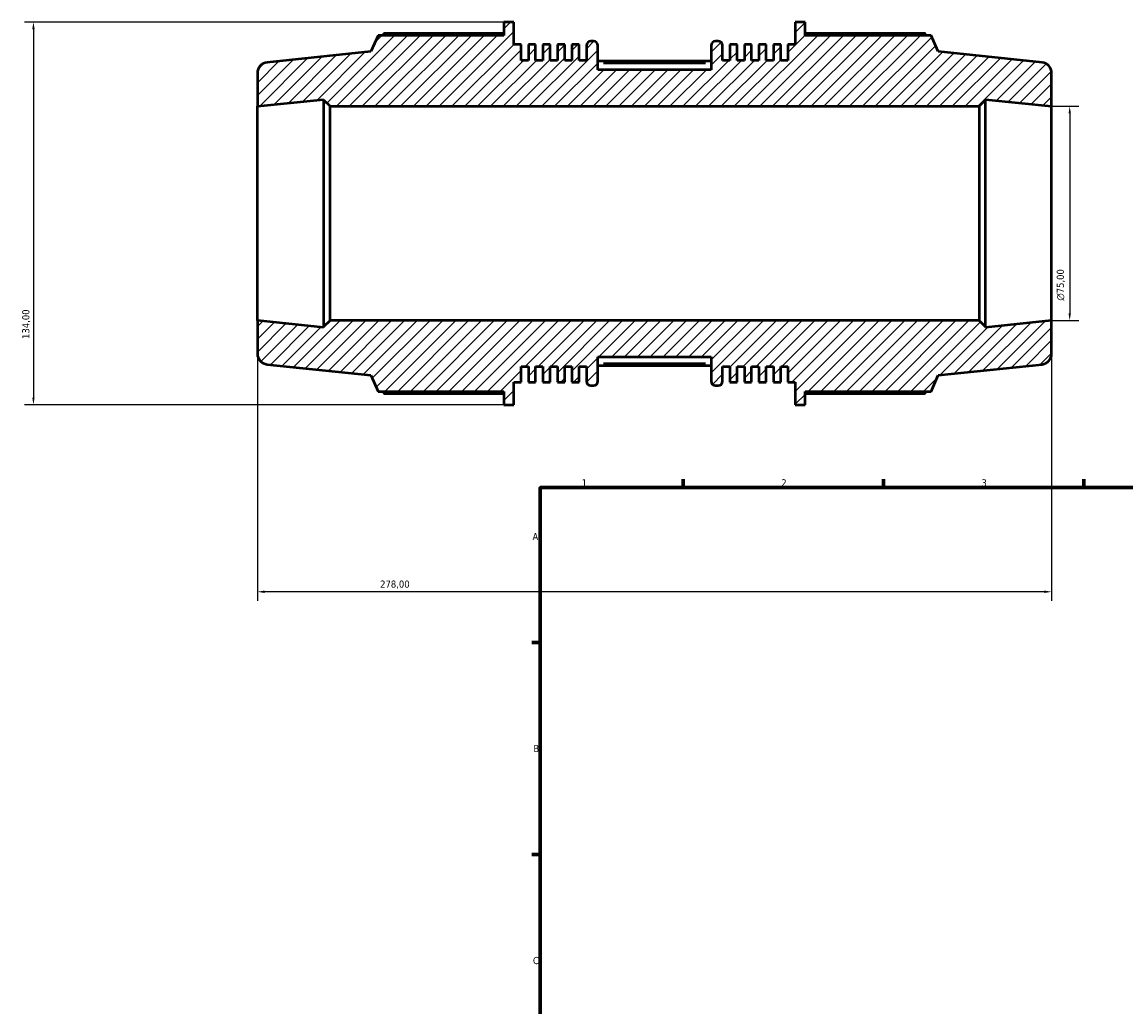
# Model space of a CAD drawing. Header units: millimetres. Extents: x -161 to 1381, y -63 to 966.
# Tile 2 of 8: x -161 to 225, y 392 to 737. Entities that reach past the tile are written whole.
import ezdxf

# ---------------------------------------------------------------- set-up
doc = ezdxf.new("R2010")
doc.units = ezdxf.units.MM
for name, color, linetype, lineweight in [('Border (ISO)', 7, 'Continuous', 70), ('Dimension (ISO)', 7, 'Continuous', 25), ('Hatch (ISO)', 7, 'Continuous', 18), ('Visible (ISO)', 7, 'Continuous', 50), ('Visible Narrow (ISO)', 7, 'Continuous', 35)]:
    doc.layers.add(name, color=color, linetype=linetype, lineweight=lineweight)
doc.styles.add('Note Text (ISO)', font='tahoma.ttf')
doc.dimstyles.new('Default (ISO)', dxfattribs={"dimtxt": 2.5, "dimasz": 2.5, "dimexe": 3.175, "dimexo": 0, "dimgap": 0.762, "dimtad": 1, "dimrnd": 1e-08, "dimzin": 0, "dimtxsty": 'Note Text (ISO)', "dimcen": 0.09, "dimdle": 10, "dimclrd": 256, "dimclre": 256, "dimclrt": 256, "dimazin": 0, "dimtfac": 1.40208, "dimtmove": 0, "dimatfit": 3, "dimfxl": 1, "dimtolj": 1, "dimtzin": 0, "dimlwd": -1, "dimlwe": -1, "dimarcsym": 0})

# ---------------------------------------------------------------- blocks, each defined once
blk = doc.blocks.new('Borders Default Border')
at = {"layer": 'Border (ISO)'}
for p, q in [((70.08, 574), (70.08, 576.9)), ((140.17, 574), (140.17, 576.9)), ((210.25, 574), (210.25, 576.9)), ((20, 519.75), (17.1, 519.75)), ((20, 445.5), (17.1, 445.5))]:
    blk.add_line(p, q, dxfattribs=at)
at = {"layer": 'Border (ISO)', "flags": 128}
blk.add_lwpolyline([(20, 20), (20, 574), (821, 574), (821, 20), (20, 20)], dxfattribs=at)
at = {"layer": 'Border (ISO)', "color": 232, "true_color": 0xca0064, "char_height": 2.5, "attachment_point": 7, "style": 'Note Text (ISO)'}
for s, insert in [('1', (34.48, 574.4)), ('2', (104.37, 574.4)), ('3', (174.43, 574.35)), ('A', (17.29, 555.62)), ('B', (17.59, 481.38)), ('C', (17.43, 407.08))]:
    blk.add_mtext(s, dxfattribs=dict(at, insert=insert))
blk = doc.blocks.new('*D7')
at = {"layer": 'Defpoints', "color": 0, "transparency": 16777216}
for p in [(-79, 632.5), (199, 632.5), (-79, 537.5)]:
    blk.add_point(p, dxfattribs=at)
at = {"layer": 'Dimension (ISO)', "transparency": 16777216}
for p, q in [((-79, 632.5), (-79, 534.33)), ((199, 632.5), (199, 534.33)), ((196.5, 537.5), (-76.5, 537.5))]:
    blk.add_line(p, q, dxfattribs=at)
for points in [[(-76.5, 537.92), (-76.5, 537.08), (-79, 537.5)], [(196.5, 537.92), (196.5, 537.08), (199, 537.5)]]:
    blk.add_solid(points, dxfattribs=at)
at = {"layer": 'Dimension (ISO)', "color": 232, "true_color": 0xca0064, "transparency": 16777216, "insert": (-36.05, 541.44), "char_height": 2.5, "attachment_point": 1, "style": 'Note Text (ISO)'}
blk.add_mtext('\\A1;278,00', dxfattribs=at)
blk = doc.blocks.new('*D8')
at = {"layer": 'Defpoints', "color": 0, "transparency": 16777216}
for p in [(7.28, 737), (-157.41, 603), (7.28, 603)]:
    blk.add_point(p, dxfattribs=at)
at = {"layer": 'Dimension (ISO)', "transparency": 16777216}
for p, q in [((7.28, 737), (-160.58, 737)), ((-157.41, 734.5), (-157.41, 605.5)), ((7.28, 603), (-160.58, 603))]:
    blk.add_line(p, q, dxfattribs=at)
for points in [[(-157.82, 734.5), (-156.99, 734.5), (-157.41, 737)], [(-157.82, 605.5), (-156.99, 605.5), (-157.41, 603)]]:
    blk.add_solid(points, dxfattribs=at)
at = {"layer": 'Dimension (ISO)', "color": 232, "true_color": 0xca0064, "transparency": 16777216, "insert": (-161.34, 626.05), "char_height": 2.5, "attachment_point": 1, "rotation": 90, "style": 'Note Text (ISO)'}
blk.add_mtext('\\A1;134,00', dxfattribs=at)
blk = doc.blocks.new('*D9')
at = {"layer": 'Defpoints', "color": 0, "transparency": 16777216}
for p in [(199, 707.5), (199, 632.5), (205.33, 632.5)]:
    blk.add_point(p, dxfattribs=at)
at = {"layer": 'Dimension (ISO)', "transparency": 16777216}
for p, q in [((199, 707.5), (208.5, 707.5)), ((205.33, 705), (205.33, 635)), ((199, 632.5), (208.5, 632.5))]:
    blk.add_line(p, q, dxfattribs=at)
for points in [[(204.91, 705), (205.74, 705), (205.33, 707.5)], [(204.91, 635), (205.74, 635), (205.33, 632.5)]]:
    blk.add_solid(points, dxfattribs=at)
at = {"layer": 'Dimension (ISO)', "color": 232, "true_color": 0xca0064, "transparency": 16777216, "insert": (200.8, 639.44), "char_height": 2.5, "attachment_point": 1, "rotation": 90, "style": 'Note Text (ISO)'}
blk.add_mtext('\\A1;\\fAIGDT|b0|i0;\\H2.5000;\\ln\\fTahoma|b0|i0;\\H2.5000;75,00', dxfattribs=at)

msp = doc.modelspace()

# ---------------------------------------------------------------- hatches: boundary and pattern name
at = {"layer": 'Hatch (ISO)'}
h = msp.add_hatch(dxfattribs=at)
h.set_pattern_fill('ANSI31', color=256, scale=25.4, style=0)
h.set_pattern_definition([(45, (0, 0), (-2.245064, 2.245064), [])])
edge = h.paths.add_edge_path()
edge.add_ellipse((195.25, 620.877), major_axis=(0.392, -3.729), ratio=1, start_angle=0, end_angle=84)
edge.add_line((199, 620.877), (199, 632.5))
edge.add_line((199, 632.5), (175.833, 630.065))
edge.add_line((175.833, 630.065), (175.833, 630.25))
edge.add_line((175.833, 630.25), (173.583, 632.5))
edge.add_line((173.583, 632.5), (-53.583, 632.5))
edge.add_line((-53.583, 632.5), (-55.833, 630.25))
edge.add_line((-55.833, 630.25), (-55.833, 630.065))
edge.add_line((-55.833, 630.065), (-79, 632.5))
edge.add_line((-79, 632.5), (-79, 620.877))
edge.add_ellipse((-75.25, 620.877), major_axis=(-3.75, 0), ratio=1, start_angle=0, end_angle=84)
edge.add_line((-75.642, 617.147), (-39.286, 613.326))
edge.add_line((-39.286, 613.326), (-36.776, 607.69))
edge.add_line((-36.776, 607.69), (7.279, 607.69))
edge.add_line((7.279, 607.69), (7.279, 603))
edge.add_line((7.279, 603), (10.754, 603))
edge.add_line((10.754, 603), (10.754, 610.906))
edge.add_line((10.754, 610.906), (13.296, 610.906))
edge.add_line((13.296, 610.906), (13.296, 616.4))
edge.add_line((13.296, 616.4), (15.838, 616.4))
edge.add_line((15.838, 616.4), (15.838, 610.906))
edge.add_line((15.838, 610.906), (18.379, 610.906))
edge.add_line((18.379, 610.906), (18.379, 616.4))
edge.add_line((18.379, 616.4), (20.921, 616.4))
edge.add_line((20.921, 616.4), (20.921, 610.906))
edge.add_line((20.921, 610.906), (23.463, 610.906))
edge.add_line((23.463, 610.906), (23.463, 616.4))
edge.add_line((23.463, 616.4), (26.005, 616.4))
edge.add_line((26.005, 616.4), (26.005, 610.906))
edge.add_line((26.005, 610.906), (28.546, 610.906))
edge.add_line((28.546, 610.906), (28.546, 616.4))
edge.add_line((28.546, 616.4), (31.088, 616.4))
edge.add_line((31.088, 616.4), (31.088, 610.906))
edge.add_line((31.088, 610.906), (33.63, 610.906))
edge.add_line((33.63, 610.906), (33.63, 616.4))
edge.add_line((33.63, 616.4), (36.171, 616.4))
edge.add_line((36.171, 616.4), (36.171, 611.2))
edge.add_ellipse((37.671, 611.2), major_axis=(-1.5, 0), ratio=1, start_angle=0, end_angle=90)
edge.add_line((37.671, 609.7), (38.643, 609.7))
edge.add_ellipse((38.643, 611.2), major_axis=(0, -1.5), ratio=1, start_angle=0, end_angle=90)
edge.add_line((40.143, 611.2), (40.143, 619.75))
edge.add_line((40.143, 619.75), (79.857, 619.75))
edge.add_line((79.857, 619.75), (79.857, 611.2))
edge.add_ellipse((81.357, 611.2), major_axis=(-1.5, 0), ratio=1, start_angle=0, end_angle=90)
edge.add_line((81.357, 609.7), (82.329, 609.7))
edge.add_ellipse((82.329, 611.2), major_axis=(0, -1.5), ratio=1, start_angle=0, end_angle=90)
edge.add_line((83.829, 611.2), (83.829, 616.4))
edge.add_line((83.829, 616.4), (86.37, 616.4))
edge.add_line((86.37, 616.4), (86.37, 610.906))
edge.add_line((86.37, 610.906), (88.912, 610.906))
edge.add_line((88.912, 610.906), (88.912, 616.4))
edge.add_line((88.912, 616.4), (91.454, 616.4))
edge.add_line((91.454, 616.4), (91.454, 610.906))
edge.add_line((91.454, 610.906), (93.995, 610.906))
edge.add_line((93.995, 610.906), (93.995, 616.4))
edge.add_line((93.995, 616.4), (96.537, 616.4))
edge.add_line((96.537, 616.4), (96.537, 610.906))
edge.add_line((96.537, 610.906), (99.079, 610.906))
edge.add_line((99.079, 610.906), (99.079, 616.4))
edge.add_line((99.079, 616.4), (101.621, 616.4))
edge.add_line((101.621, 616.4), (101.621, 610.906))
edge.add_line((101.621, 610.906), (104.162, 610.906))
edge.add_line((104.162, 610.906), (104.162, 616.4))
edge.add_line((104.162, 616.4), (106.704, 616.4))
edge.add_line((106.704, 616.4), (106.704, 610.906))
edge.add_line((106.704, 610.906), (109.246, 610.906))
edge.add_line((109.246, 610.906), (109.246, 603))
edge.add_line((109.246, 603), (112.721, 603))
edge.add_line((112.721, 603), (112.721, 607.69))
edge.add_line((112.721, 607.69), (156.776, 607.69))
edge.add_line((156.776, 607.69), (159.286, 613.326))
edge.add_line((159.286, 613.326), (195.642, 617.147))
edge = h.paths.add_edge_path()
edge.add_ellipse((195.25, 719.123), major_axis=(3.75, 0), ratio=1, start_angle=0, end_angle=84)
edge.add_line((195.642, 722.853), (159.286, 726.674))
edge.add_line((159.286, 726.674), (156.776, 732.31))
edge.add_line((156.776, 732.31), (112.721, 732.31))
edge.add_line((112.721, 732.31), (112.721, 737))
edge.add_line((112.721, 737), (109.246, 737))
edge.add_line((109.246, 737), (109.246, 729.094))
edge.add_line((109.246, 729.094), (106.704, 729.094))
edge.add_line((106.704, 729.094), (106.704, 723.6))
edge.add_line((106.704, 723.6), (104.162, 723.6))
edge.add_line((104.162, 723.6), (104.162, 729.094))
edge.add_line((104.162, 729.094), (101.621, 729.094))
edge.add_line((101.621, 729.094), (101.621, 723.6))
edge.add_line((101.621, 723.6), (99.079, 723.6))
edge.add_line((99.079, 723.6), (99.079, 729.094))
edge.add_line((99.079, 729.094), (96.537, 729.094))
edge.add_line((96.537, 729.094), (96.537, 723.6))
edge.add_line((96.537, 723.6), (93.995, 723.6))
edge.add_line((93.995, 723.6), (93.995, 729.094))
edge.add_line((93.995, 729.094), (91.454, 729.094))
edge.add_line((91.454, 729.094), (91.454, 723.6))
edge.add_line((91.454, 723.6), (88.912, 723.6))
edge.add_line((88.912, 723.6), (88.912, 729.094))
edge.add_line((88.912, 729.094), (86.37, 729.094))
edge.add_line((86.37, 729.094), (86.37, 723.6))
edge.add_line((86.37, 723.6), (83.829, 723.6))
edge.add_line((83.829, 723.6), (83.829, 728.8))
edge.add_ellipse((82.329, 728.8), major_axis=(1.5, 0), ratio=1, start_angle=0, end_angle=90)
edge.add_line((82.329, 730.3), (81.357, 730.3))
edge.add_ellipse((81.357, 728.8), major_axis=(0, 1.5), ratio=1, start_angle=0, end_angle=90)
edge.add_line((79.857, 728.8), (79.857, 720.25))
edge.add_line((79.857, 720.25), (40.143, 720.25))
edge.add_line((40.143, 720.25), (40.143, 728.8))
edge.add_ellipse((38.643, 728.8), major_axis=(1.5, 0), ratio=1, start_angle=0, end_angle=90)
edge.add_line((38.643, 730.3), (37.671, 730.3))
edge.add_ellipse((37.671, 728.8), major_axis=(0, 1.5), ratio=1, start_angle=0, end_angle=90)
edge.add_line((36.171, 728.8), (36.171, 723.6))
edge.add_line((36.171, 723.6), (33.63, 723.6))
edge.add_line((33.63, 723.6), (33.63, 729.094))
edge.add_line((33.63, 729.094), (31.088, 729.094))
edge.add_line((31.088, 729.094), (31.088, 723.6))
edge.add_line((31.088, 723.6), (28.546, 723.6))
edge.add_line((28.546, 723.6), (28.546, 729.094))
edge.add_line((28.546, 729.094), (26.005, 729.094))
edge.add_line((26.005, 729.094), (26.005, 723.6))
edge.add_line((26.005, 723.6), (23.463, 723.6))
edge.add_line((23.463, 723.6), (23.463, 729.094))
edge.add_line((23.463, 729.094), (20.921, 729.094))
edge.add_line((20.921, 729.094), (20.921, 723.6))
edge.add_line((20.921, 723.6), (18.379, 723.6))
edge.add_line((18.379, 723.6), (18.379, 729.094))
edge.add_line((18.379, 729.094), (15.838, 729.094))
edge.add_line((15.838, 729.094), (15.838, 723.6))
edge.add_line((15.838, 723.6), (13.296, 723.6))
edge.add_line((13.296, 723.6), (13.296, 729.094))
edge.add_line((13.296, 729.094), (10.754, 729.094))
edge.add_line((10.754, 729.094), (10.754, 737))
edge.add_line((10.754, 737), (7.279, 737))
edge.add_line((7.279, 737), (7.279, 732.31))
edge.add_line((7.279, 732.31), (-36.776, 732.31))
edge.add_line((-36.776, 732.31), (-39.286, 726.674))
edge.add_line((-39.286, 726.674), (-75.642, 722.853))
edge.add_ellipse((-75.25, 719.123), major_axis=(-0.392, 3.729), ratio=1, start_angle=0, end_angle=84)
edge.add_line((-79, 719.123), (-79, 707.5))
edge.add_line((-79, 707.5), (-55.833, 709.935))
edge.add_line((-55.833, 709.935), (-55.833, 709.75))
edge.add_line((-55.833, 709.75), (-53.583, 707.5))
edge.add_line((-53.583, 707.5), (173.583, 707.5))
edge.add_line((173.583, 707.5), (175.833, 709.75))
edge.add_line((175.833, 709.75), (175.833, 709.935))
edge.add_line((175.833, 709.935), (199, 707.5))
edge.add_line((199, 707.5), (199, 719.123))

# ---------------------------------------------------------------- linework, layer by layer
at = {"layer": 'Visible (ISO)'}
for p, q in [((10.754, 737), (7.279, 737)), ((7.279, 737), (7.279, 732.31)), ((10.754, 729.094), (10.754, 737)), ((112.721, 737), (109.246, 737)), ((109.246, 737), (109.246, 729.094)), ((112.721, 732.31), (112.721, 737)), ((-36.776, 732.31), (-39.286, 726.674)), ((7.279, 732.31), (-36.776, 732.31)), ((7.279, 733.042), (-34.688, 733.042)), ((38.643, 730.3), (37.671, 730.3)), ((82.329, 730.3), (81.357, 730.3)), ((154.688, 733.042), (112.721, 733.042)), ((156.776, 732.31), (112.721, 732.31)), ((159.286, 726.674), (156.776, 732.31)), ((-39.286, 726.674), (-75.642, 722.853)), ((13.296, 729.094), (10.754, 729.094)), ((13.296, 723.6), (13.296, 729.094)), ((18.379, 729.094), (15.838, 729.094)), ((15.838, 729.094), (15.838, 723.6)), ((18.379, 723.6), (18.379, 729.094)), ((23.463, 729.094), (20.921, 729.094)), ((20.921, 729.094), (20.921, 723.6)), ((23.463, 723.6), (23.463, 729.094)), ((28.546, 729.094), (26.005, 729.094)), ((26.005, 729.094), (26.005, 723.6)), ((28.546, 723.6), (28.546, 729.094)), ((33.63, 729.094), (31.088, 729.094)), ((31.088, 729.094), (31.088, 723.6)), ((33.63, 723.6), (33.63, 729.094)), ((36.171, 728.8), (36.171, 723.6)), ((40.143, 720.25), (40.143, 728.8)), ((79.857, 728.8), (79.857, 720.25)), ((83.829, 723.6), (83.829, 728.8)), ((88.912, 729.094), (86.37, 729.094)), ((86.37, 729.094), (86.37, 723.6)), ((88.912, 723.6), (88.912, 729.094)), ((93.995, 729.094), (91.454, 729.094)), ((91.454, 729.094), (91.454, 723.6)), ((93.995, 723.6), (93.995, 729.094)), ((99.079, 729.094), (96.537, 729.094)), ((96.537, 729.094), (96.537, 723.6)), ((99.079, 723.6), (99.079, 729.094)), ((104.162, 729.094), (101.621, 729.094)), ((101.621, 729.094), (101.621, 723.6)), ((104.162, 723.6), (104.162, 729.094)), ((109.246, 729.094), (106.704, 729.094)), ((106.704, 729.094), (106.704, 723.6)), ((195.642, 722.853), (159.286, 726.674)), ((15.838, 723.6), (13.296, 723.6)), ((20.921, 723.6), (18.379, 723.6)), ((26.005, 723.6), (23.463, 723.6)), ((31.088, 723.6), (28.546, 723.6)), ((36.171, 723.6), (33.63, 723.6)), ((79.857, 723.322), (40.143, 723.322)), ((86.37, 723.6), (83.829, 723.6)), ((91.454, 723.6), (88.912, 723.6)), ((96.537, 723.6), (93.995, 723.6)), ((101.621, 723.6), (99.079, 723.6)), ((106.704, 723.6), (104.162, 723.6)), ((-79, 719.123), (-79, 707.5)), ((79.857, 720.25), (40.143, 720.25)), ((199, 707.5), (199, 719.123)), ((-79, 707.5), (-55.833, 709.935)), ((-79, 632.5), (-79, 707.5)), ((-55.833, 709.935), (-55.833, 709.75)), ((-55.833, 709.75), (-53.583, 707.5)), ((-55.833, 709.75), (-55.833, 630.25)), ((-53.583, 707.5), (173.583, 707.5)), ((-53.583, 632.5), (-53.583, 707.5)), ((173.583, 707.5), (175.833, 709.75)), ((173.583, 707.5), (173.583, 632.5)), ((175.833, 709.75), (175.833, 709.935)), ((175.833, 709.935), (199, 707.5)), ((175.833, 630.25), (175.833, 709.75)), ((199, 632.5), (199, 707.5)), ((-55.833, 630.065), (-79, 632.5)), ((-79, 632.5), (-79, 620.877)), ((-53.583, 632.5), (-55.833, 630.25)), ((-55.833, 630.25), (-55.833, 630.065)), ((173.583, 632.5), (-53.583, 632.5)), ((175.833, 630.25), (173.583, 632.5)), ((199, 632.5), (175.833, 630.065)), ((175.833, 630.065), (175.833, 630.25)), ((199, 620.877), (199, 632.5)), ((40.143, 611.2), (40.143, 619.75)), ((40.143, 619.75), (79.857, 619.75)), ((79.857, 619.75), (79.857, 611.2)), ((-75.642, 617.147), (-39.286, 613.326)), ((13.296, 610.906), (13.296, 616.4)), ((13.296, 616.4), (15.838, 616.4)), ((15.838, 616.4), (15.838, 610.906)), ((18.379, 610.906), (18.379, 616.4)), ((18.379, 616.4), (20.921, 616.4)), ((20.921, 616.4), (20.921, 610.906)), ((23.463, 610.906), (23.463, 616.4)), ((23.463, 616.4), (26.005, 616.4)), ((26.005, 616.4), (26.005, 610.906)), ((28.546, 610.906), (28.546, 616.4)), ((28.546, 616.4), (31.088, 616.4)), ((31.088, 616.4), (31.088, 610.906)), ((33.63, 610.906), (33.63, 616.4)), ((33.63, 616.4), (36.171, 616.4)), ((36.171, 616.4), (36.171, 611.2)), ((79.857, 616.678), (40.143, 616.678)), ((83.829, 611.2), (83.829, 616.4)), ((83.829, 616.4), (86.37, 616.4)), ((86.37, 616.4), (86.37, 610.906)), ((88.912, 610.906), (88.912, 616.4)), ((88.912, 616.4), (91.454, 616.4)), ((91.454, 616.4), (91.454, 610.906)), ((93.995, 610.906), (93.995, 616.4)), ((93.995, 616.4), (96.537, 616.4)), ((96.537, 616.4), (96.537, 610.906)), ((99.079, 610.906), (99.079, 616.4)), ((99.079, 616.4), (101.621, 616.4)), ((101.621, 616.4), (101.621, 610.906)), ((104.162, 610.906), (104.162, 616.4)), ((104.162, 616.4), (106.704, 616.4)), ((106.704, 616.4), (106.704, 610.906)), ((159.286, 613.326), (195.642, 617.147)), ((-39.286, 613.326), (-36.776, 607.69)), ((10.754, 603), (10.754, 610.906)), ((10.754, 610.906), (13.296, 610.906)), ((15.838, 610.906), (18.379, 610.906)), ((20.921, 610.906), (23.463, 610.906)), ((26.005, 610.906), (28.546, 610.906)), ((31.088, 610.906), (33.63, 610.906)), ((86.37, 610.906), (88.912, 610.906)), ((91.454, 610.906), (93.995, 610.906)), ((96.537, 610.906), (99.079, 610.906)), ((101.621, 610.906), (104.162, 610.906)), ((106.704, 610.906), (109.246, 610.906)), ((109.246, 610.906), (109.246, 603)), ((156.776, 607.69), (159.286, 613.326)), ((-36.776, 607.69), (7.279, 607.69)), ((-34.688, 606.958), (7.279, 606.958)), ((7.279, 607.69), (7.279, 603)), ((37.671, 609.7), (38.643, 609.7)), ((81.357, 609.7), (82.329, 609.7)), ((112.721, 603), (112.721, 607.69)), ((112.721, 607.69), (156.776, 607.69)), ((112.721, 606.958), (154.688, 606.958)), ((7.279, 603), (10.754, 603)), ((109.246, 603), (112.721, 603))]:
    msp.add_line(p, q, dxfattribs=at)
for centre, radius, start, end in [((37.671, 728.8), 1.5, 90, 180), ((38.643, 728.8), 1.5, 0, 90), ((81.357, 728.8), 1.5, 90, 180), ((82.329, 728.8), 1.5, 0, 90), ((-75.25, 719.123), 3.75, 96, 180), ((195.25, 719.123), 3.75, 0, 84), ((-75.25, 620.877), 3.75, 180, 264), ((195.25, 620.877), 3.75, 276, 0), ((37.671, 611.2), 1.5, 180, 270), ((38.643, 611.2), 1.5, 270, 0), ((81.357, 611.2), 1.5, 180, 270), ((82.329, 611.2), 1.5, 270, 0)]:
    msp.add_arc(centre, radius, start, end, dxfattribs=at)
for points, weights in [([(-34.688, 733.042), (-34.953, 732.673), (-35.208, 732.31)], [1, 1.00077028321, 1.00139277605]), ([(155.208, 732.31), (154.953, 732.673), (154.688, 733.042)], [1.00139277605, 1.00077028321, 1]), ([(-35.208, 607.69), (-34.953, 607.327), (-34.688, 606.958)], [1.00139277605, 1.00077028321, 1]), ([(154.688, 606.958), (154.953, 607.327), (155.208, 607.69)], [1, 1.00077028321, 1.00139277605])]:
    msp.add_rational_spline(points, weights, degree=2, dxfattribs=at)
at = {"layer": 'Visible Narrow (ISO)'}
for p, q in [((42.129, 722.572), (77.871, 722.572)), ((77.871, 617.428), (42.129, 617.428))]:
    msp.add_line(p, q, dxfattribs=at)

# ---------------------------------------------------------------- block references
msp.add_blockref('Borders Default Border', (0, 0))

# ---------------------------------------------------------------- dimensions: what is measured, and where the dimension line sits
at = {"layer": 'Dimension (ISO)'}
for base, p1, p2, angle, picture, middle in [((-157.407, 603), (7.279, 737), (7.279, 603), 90, '*D8', (-157.407, 631)), ((-79, 537.5), (199, 632.5), (-79, 632.5), 180, '*D7', (-31, 537.5))]:
    dim = msp.add_linear_dim(base=base, p1=p1, p2=p2, angle=angle, dimstyle='Default (ISO)', override={"dimdec": 2, "dimtp": 0, "dimtm": 0, "dimtdec": 2, "dimtofl": 0, "dimatfit": 1}, dxfattribs=at)
    dim.commit()
    dim.dimension.update_dxf_attribs({"geometry": picture, "text_midpoint": middle, "dimtype": 160})
dim = msp.add_linear_dim(base=(205.327, 632.5), p1=(199, 707.5), p2=(199, 632.5), angle=90, text='\\fAIGDT|b0|i0;\\H2.5000;\\ln\\fTahoma|b0|i0;\\H2.5000;<>', dimstyle='Default (ISO)', override={"dimdec": 2, "dimtp": 0, "dimtm": 0, "dimtdec": 2, "dimtofl": 0, "dimatfit": 1}, dxfattribs=at)
dim.commit()
dim.dimension.update_dxf_attribs({"geometry": '*D9', "text_midpoint": (205.327, 645), "dimtype": 160})

doc.saveas('drawing.dxf')
